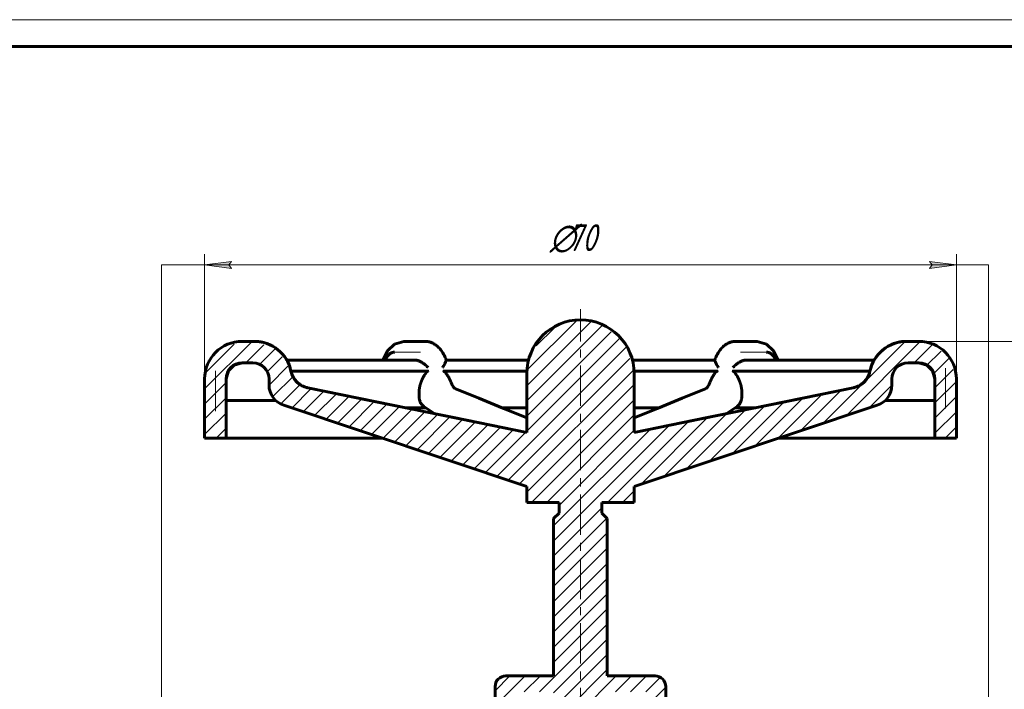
# Model space of a CAD drawing. Header units: millimetres. Extents: x 0 to 594, y 0 to 420.
# Tile 4 of 5: x 297 to 480, y 295 to 420. Entities that reach past the tile are written whole.
import ezdxf

# ---------------------------------------------------------------- set-up
doc = ezdxf.new("R2010")
doc.units = ezdxf.units.MM
for name, pattern in [('K5LT_AXLED', [12, 7.5, -1.5, 1.5, -1.5]), ('K5LT_BASIC', [0]), ('K5LT_THIN', [0]), ('K5LT_THIN_INCLUDED_TO_HATCHING', [0])]:
    doc.linetypes.add(name, pattern=pattern)
doc.layers.add('Системный слой', color=7, linetype='Continuous')
doc.layers.add('Системный слой (1)', color=7, linetype='Continuous', true_color=0x6c6c6c)
doc.styles.add('KDIMTEXTSTYLE', font='GOST_AU.SHX', dxfattribs={"width": 0.96, "oblique": 15, "height": 5})
doc.styles.add('KTEXTSTYLE', font='GOST_AU.SHX', dxfattribs={"width": 0.96, "height": 5})
doc.dimstyles.new('KDIMSTYLE (2.00)', dxfattribs={"dimtxt": 5, "dimasz": 1, "dimexe": 2, "dimexo": 0, "dimgap": 1, "dimtad": 1, "dimlfac": 0.5, "dimtxsty": 'KDIMTEXTSTYLE', "dimsah": 1, "dimcen": 0, "dimdle": 1, "dimadec": 0, "dimazin": 0, "dimtfac": 0.667, "dimtmove": 0, "dimatfit": 3, "dimfxl": 1, "dimtvp": 1, "dimtolj": 1, "dimtzin": 0, "dimarcsym": 0})

# ---------------------------------------------------------------- blocks, each defined once
blk = doc.blocks.new('U22')
at = {"layer": 'Системный слой (1)', "color": 150, "linetype": 'K5LT_BASIC', "lineweight": 60, "true_color": 0x0080ff}
for p, q in [((338.46, 356.09), (338.44, 356.09)), ((340.44, 356.09), (338.46, 356.09))]:
    blk.add_line(p, q, dxfattribs=at)
blk = doc.blocks.new('U23')
at = {"layer": 'Системный слой (1)', "color": 150, "linetype": 'K5LT_BASIC', "lineweight": 60, "true_color": 0x0080ff}
for p, q in [((464.42, 356.09), (462.44, 356.09)), ((464.44, 356.09), (464.42, 356.09))]:
    blk.add_line(p, q, dxfattribs=at)
blk = doc.blocks.new('U24')
at = {"layer": 'Системный слой (1)', "color": 150, "linetype": 'K5LT_BASIC', "lineweight": 60, "true_color": 0x0080ff}
for p, q in [((376.41, 356.61), (391.76, 356.61)), ((411.11, 356.61), (426.46, 356.61))]:
    blk.add_line(p, q, dxfattribs=at)
blk = doc.blocks.new('U26')
at = {"layer": 'Системный слой (1)', "color": 150, "linetype": 'K5LT_BASIC', "lineweight": 60, "true_color": 0x0080ff}
for p, q in [((436.07, 358.09), (436.48, 358.03)), ((436.48, 358.03), (436.48, 358.02)), ((436.48, 358.02), (436.5, 358.02)), ((436.5, 358.02), (436.53, 358.01)), ((436.53, 358.01), (436.59, 357.98)), ((436.59, 357.98), (436.71, 357.93)), ((436.71, 357.93), (436.82, 357.86)), ((436.82, 357.86), (436.83, 357.86)), ((436.83, 357.86), (436.84, 357.85)), ((436.84, 357.85), (436.87, 357.83)), ((436.87, 357.83), (436.92, 357.8)), ((436.92, 357.8), (437.02, 357.71)), ((437.02, 357.71), (437.11, 357.64)), ((437.11, 357.64), (437.12, 357.63)), ((437.12, 357.63), (437.13, 357.62)), ((437.13, 357.62), (437.16, 357.59)), ((437.16, 357.59), (437.2, 357.55)), ((437.2, 357.55), (437.3, 357.44)), ((437.3, 357.44), (437.4, 357.33)), ((437.4, 357.33), (437.41, 357.32)), ((437.41, 357.32), (437.42, 357.3)), ((437.42, 357.3), (437.44, 357.27)), ((437.44, 357.27), (437.49, 357.21)), ((437.49, 357.21), (437.58, 357.08)), ((437.58, 357.08), (437.67, 356.93)), ((437.67, 356.93), (437.67, 356.93)), ((437.67, 356.93), (437.68, 356.91)), ((437.68, 356.91), (437.7, 356.88)), ((437.7, 356.88), (437.74, 356.81)), ((437.74, 356.81), (437.81, 356.68)), ((437.81, 356.68), (437.84, 356.61))]:
    blk.add_line(p, q, dxfattribs=at)
blk = doc.blocks.new('U28')
at = {"layer": 'Системный слой (1)', "color": 150, "linetype": 'K5LT_BASIC', "lineweight": 60, "true_color": 0x0080ff}
for p, q in [((338.46, 356.09), (336.96, 355.69)), ((335.86, 354.59), (335.46, 353.09)), ((336.96, 355.69), (335.86, 354.59))]:
    blk.add_line(p, q, dxfattribs=at)
blk = doc.blocks.new('U29')
at = {"layer": 'Системный слой (1)', "color": 150, "linetype": 'K5LT_BASIC', "lineweight": 60, "true_color": 0x0080ff}
for p, q in [((438.62, 348.66), (452.21, 351.44)), ((425.04, 345.89), (438.62, 348.66)), ((411.44, 343.12), (425.04, 345.89))]:
    blk.add_line(p, q, dxfattribs=at)
blk = doc.blocks.new('U30')
at = {"layer": 'Системный слой (1)', "color": 150, "linetype": 'K5LT_BASIC', "lineweight": 60, "true_color": 0x0080ff}
for p, q in [((420.38, 349.5), (424.85, 351.33)), ((424.85, 351.33), (424.85, 351.33)), ((424.85, 351.33), (424.85, 351.33)), ((424.85, 351.33), (424.86, 351.33)), ((424.86, 351.33), (424.86, 351.33)), ((424.86, 351.33), (424.86, 351.33)), ((415.91, 347.67), (420.38, 349.5)), ((411.44, 345.85), (415.91, 347.67))]:
    blk.add_line(p, q, dxfattribs=at)
blk = doc.blocks.new('U33')
at = {"layer": 'Системный слой (1)', "color": 150, "linetype": 'K5LT_BASIC', "lineweight": 60, "true_color": 0x0080ff}
for p, q in [((364.25, 348.66), (350.66, 351.44)), ((377.84, 345.89), (364.25, 348.66)), ((391.44, 343.12), (377.84, 345.89))]:
    blk.add_line(p, q, dxfattribs=at)
blk = doc.blocks.new('U34')
at = {"layer": 'Системный слой (1)', "color": 150, "linetype": 'K5LT_BASIC', "lineweight": 60, "true_color": 0x0080ff}
for p, q in [((391.45, 354.54), (375.85, 354.54)), ((427.02, 354.54), (411.43, 354.54))]:
    blk.add_line(p, q, dxfattribs=at)
blk = doc.blocks.new('U36')
at = {"layer": 'Системный слой (1)', "color": 150, "linetype": 'K5LT_BASIC', "lineweight": 60, "true_color": 0x0080ff}
for p, q in [((436.08, 359.6), (434.33, 360.09)), ((437.4, 358.34), (436.08, 359.6)), ((438.28, 356.61), (437.4, 358.34))]:
    blk.add_line(p, q, dxfattribs=at)
blk = doc.blocks.new('U38')
at = {"layer": 'Системный слой (1)', "color": 150, "linetype": 'K5LT_BASIC', "lineweight": 60, "true_color": 0x0080ff}
for p, q in [((425.53, 352.44), (425.25, 351.83)), ((424.99, 351.45), (424.85, 351.33)), ((425.25, 351.83), (424.99, 351.45))]:
    blk.add_line(p, q, dxfattribs=at)
blk = doc.blocks.new('U39')
at = {"layer": 'Системный слой (1)', "color": 150, "linetype": 'K5LT_BASIC', "lineweight": 60, "true_color": 0x0080ff}
for p, q in [((464.42, 356.09), (465.92, 355.69)), ((465.92, 355.69), (467.01, 354.59)), ((467.01, 354.59), (467.42, 353.09))]:
    blk.add_line(p, q, dxfattribs=at)
blk = doc.blocks.new('U40')
at = {"layer": 'Системный слой (1)', "color": 150, "linetype": 'K5LT_BASIC', "lineweight": 60, "true_color": 0x0080ff}
for p, q in [((436.14, 358.09), (436.07, 358.09)), ((436.23, 358.08), (436.14, 358.09)), ((436.28, 358.08), (436.23, 358.08)), ((436.3, 358.07), (436.28, 358.08)), ((436.31, 358.07), (436.3, 358.07)), ((436.32, 358.07), (436.31, 358.07)), ((436.4, 358.05), (436.32, 358.07)), ((436.51, 358.01), (436.4, 358.05)), ((436.57, 357.99), (436.51, 358.01)), ((436.59, 357.98), (436.57, 357.99)), ((436.61, 357.98), (436.59, 357.98)), ((436.61, 357.97), (436.61, 357.98)), ((436.74, 357.91), (436.61, 357.97)), ((436.85, 357.84), (436.74, 357.91)), ((436.9, 357.81), (436.85, 357.84)), ((436.93, 357.79), (436.9, 357.81)), ((436.94, 357.78), (436.93, 357.79)), ((436.95, 357.77), (436.94, 357.78)), ((437.05, 357.69), (436.95, 357.77)), ((437.14, 357.61), (437.05, 357.69)), ((437.19, 357.56), (437.14, 357.61)), ((437.22, 357.54), (437.19, 357.56)), ((437.23, 357.52), (437.22, 357.54)), ((437.33, 357.41), (437.23, 357.52)), ((437.23, 357.52), (437.23, 357.52)), ((437.42, 357.3), (437.33, 357.41)), ((437.47, 357.24), (437.42, 357.3)), ((437.49, 357.2), (437.47, 357.24)), ((437.5, 357.19), (437.49, 357.2)), ((437.51, 357.18), (437.5, 357.19)), ((437.53, 357.15), (437.51, 357.18)), ((437.65, 356.96), (437.53, 357.15)), ((437.71, 356.87), (437.65, 356.96)), ((437.74, 356.82), (437.71, 356.87)), ((437.75, 356.79), (437.74, 356.82)), ((437.76, 356.78), (437.75, 356.79)), ((437.76, 356.77), (437.76, 356.78)), ((437.84, 356.61), (437.76, 356.77))]:
    blk.add_line(p, q, dxfattribs=at)
blk = doc.blocks.new('U41')
at = {"layer": 'Системный слой (1)', "color": 150, "linetype": 'K5LT_BASIC', "lineweight": 60, "true_color": 0x0080ff}
for p, q in [((365.47, 358.34), (366.79, 359.6)), ((366.79, 359.6), (368.54, 360.09)), ((364.6, 356.61), (365.47, 358.34))]:
    blk.add_line(p, q, dxfattribs=at)
blk = doc.blocks.new('U42')
at = {"layer": 'Системный слой (1)', "color": 150, "linetype": 'K5LT_BASIC', "lineweight": 60, "true_color": 0x0080ff}
for p, q in [((377.34, 352.44), (377.62, 351.83)), ((377.62, 351.83), (377.89, 351.45)), ((377.89, 351.45), (378.02, 351.33))]:
    blk.add_line(p, q, dxfattribs=at)
blk = doc.blocks.new('U43')
at = {"layer": 'Системный слой (1)', "color": 150, "linetype": 'K5LT_BASIC', "lineweight": 60, "true_color": 0x0080ff}
for p, q in [((386.82, 347.73), (391.44, 347.73)), ((411.44, 347.73), (416.05, 347.73))]:
    blk.add_line(p, q, dxfattribs=at)
blk = doc.blocks.new('U44')
at = {"layer": 'Системный слой (1)', "color": 150, "linetype": 'K5LT_BASIC', "lineweight": 60, "true_color": 0x0080ff}
for p, q in [((365.68, 357.56), (365.73, 357.61)), ((365.73, 357.61), (365.83, 357.69)), ((365.83, 357.69), (365.92, 357.77)), ((365.92, 357.77), (365.93, 357.78)), ((365.93, 357.78), (365.94, 357.79)), ((365.94, 357.79), (365.97, 357.81)), ((365.97, 357.81), (366.02, 357.84)), ((366.02, 357.84), (366.13, 357.91)), ((366.13, 357.91), (366.26, 357.97)), ((366.26, 357.97), (366.27, 357.98)), ((366.27, 357.98), (366.28, 357.98)), ((366.28, 357.98), (366.31, 357.99)), ((366.31, 357.99), (366.36, 358.01)), ((366.36, 358.01), (366.47, 358.05)), ((366.47, 358.05), (366.55, 358.07)), ((366.55, 358.07), (366.56, 358.07)), ((366.56, 358.07), (366.57, 358.07)), ((366.57, 358.07), (366.6, 358.08)), ((366.6, 358.08), (366.64, 358.08)), ((366.64, 358.08), (366.74, 358.09)), ((366.74, 358.09), (366.81, 358.09)), ((365.03, 356.61), (365.11, 356.77)), ((365.11, 356.78), (365.12, 356.79)), ((365.11, 356.77), (365.11, 356.78)), ((365.12, 356.79), (365.14, 356.82)), ((365.14, 356.82), (365.16, 356.87)), ((365.16, 356.87), (365.22, 356.96)), ((365.22, 356.96), (365.34, 357.15)), ((365.34, 357.15), (365.37, 357.18)), ((365.37, 357.19), (365.38, 357.2)), ((365.37, 357.18), (365.37, 357.19)), ((365.38, 357.2), (365.4, 357.24)), ((365.4, 357.24), (365.45, 357.3)), ((365.45, 357.3), (365.54, 357.41)), ((365.54, 357.41), (365.64, 357.52)), ((365.64, 357.52), (365.65, 357.52)), ((365.65, 357.52), (365.66, 357.54)), ((365.66, 357.54), (365.68, 357.56))]:
    blk.add_line(p, q, dxfattribs=at)
blk = doc.blocks.new('U46')
at = {"layer": 'Системный слой (1)', "color": 150, "linetype": 'K5LT_BASIC', "lineweight": 60, "true_color": 0x0080ff}
for p, q in [((365.72, 357.59), (365.67, 357.55)), ((365.74, 357.62), (365.72, 357.59)), ((365.75, 357.63), (365.74, 357.62)), ((365.76, 357.64), (365.75, 357.63)), ((365.85, 357.71), (365.76, 357.64)), ((365.95, 357.8), (365.85, 357.71)), ((366.01, 357.83), (365.95, 357.8)), ((366.03, 357.85), (366.01, 357.83)), ((366.05, 357.86), (366.03, 357.85)), ((366.16, 357.93), (366.05, 357.86)), ((366.05, 357.86), (366.05, 357.86)), ((366.28, 357.98), (366.16, 357.93)), ((366.34, 358.01), (366.28, 357.98)), ((366.37, 358.02), (366.34, 358.01)), ((366.39, 358.02), (366.37, 358.02)), ((366.4, 358.03), (366.39, 358.02)), ((366.81, 358.09), (366.4, 358.03)), ((365.06, 356.68), (365.03, 356.61)), ((365.13, 356.81), (365.06, 356.68)), ((365.17, 356.88), (365.13, 356.81)), ((365.19, 356.91), (365.17, 356.88)), ((365.2, 356.93), (365.19, 356.91)), ((365.3, 357.08), (365.2, 356.93)), ((365.2, 356.93), (365.2, 356.93)), ((365.39, 357.21), (365.3, 357.08)), ((365.43, 357.27), (365.39, 357.21)), ((365.46, 357.3), (365.43, 357.27)), ((365.47, 357.32), (365.46, 357.3)), ((365.57, 357.44), (365.47, 357.33)), ((365.47, 357.33), (365.47, 357.32)), ((365.67, 357.55), (365.57, 357.44))]:
    blk.add_line(p, q, dxfattribs=at)
blk = doc.blocks.new('U47')
at = {"layer": 'Системный слой (1)', "color": 150, "linetype": 'K5LT_BASIC', "lineweight": 60, "true_color": 0x0080ff}
for p, q in [((378.02, 351.33), (378.01, 351.33)), ((378.01, 351.33), (378.01, 351.33)), ((382.49, 349.5), (378.02, 351.33)), ((378.02, 351.33), (378.02, 351.33)), ((378.02, 351.33), (378.02, 351.33)), ((378.02, 351.33), (378.02, 351.33)), ((386.96, 347.67), (382.49, 349.5)), ((391.44, 345.85), (386.96, 347.67))]:
    blk.add_line(p, q, dxfattribs=at)
blk = doc.blocks.new('U48')
at = {"layer": 'Системный слой (1)', "color": 7, "linetype": 'K5LT_THIN_INCLUDED_TO_HATCHING', "lineweight": 18}
for p, q in [((323.4, 374.32), (477.4, 374.32)), ((323.4, 134.32), (323.4, 374.32)), ((477.4, 374.32), (477.4, 134.32)), ((477.4, 134.32), (323.4, 134.32))]:
    blk.add_line(p, q, dxfattribs=at)
blk = doc.blocks.new('D3')
at = {"layer": 'Системный слой (1)'}
for points in [[(331.44, 374.32), (336.44, 374.98), (335.94, 374.32), (336.44, 373.66)], [(471.44, 374.32), (466.44, 374.98), (466.94, 374.32), (466.44, 373.66)]]:
    blk.add_hatch(color=7, dxfattribs=at).paths.add_polyline_path(points)
at = {"layer": 'Системный слой (1)', "color": 7, "linetype": 'K5LT_THIN', "lineweight": 18}
for p, q in [((331.44, 342.09), (331.44, 376.32)), ((471.44, 342.09), (471.44, 376.32)), ((331.44, 374.32), (336.44, 374.98)), ((336.44, 373.66), (331.44, 374.32)), ((331.44, 374.32), (471.44, 374.32)), ((336.44, 374.98), (335.94, 374.32)), ((335.94, 374.32), (336.44, 373.66)), ((466.94, 374.32), (466.44, 374.98)), ((466.44, 374.98), (471.44, 374.32)), ((471.44, 374.32), (466.44, 373.66)), ((466.44, 373.66), (466.94, 374.32))]:
    blk.add_line(p, q, dxfattribs=at)
blk.add_wipeout([(395.7, 375.32), (395.7, 382.7), (406.72, 382.7), (406.72, 375.32)]).dxf.layer = 'Системный слой (1)'
at = {"layer": 'Системный слой (1)', "color": 7, "char_height": 5, "attachment_point": 1, "style": 'KTEXTSTYLE'}
for s, insert in [('\\H5.0;\\W1.000;\\Q15;\\Q15;\\W0.965;∅', (395.7, 381.91)), ('\\H5.0;\\W1.000;\\Q15;\\Q15;\\W0.965;70', (399, 381.91))]:
    blk.add_mtext(s, dxfattribs=dict(at, insert=insert))
blk = doc.blocks.new('KDIMARROW_01')
at = {"layer": 'Системный слой'}
blk.add_hatch(color=0, dxfattribs=at).paths.add_polyline_path([(0, 0), (-5, 0.66), (-4.5, 0), (-5, -0.66)])
at = {"layer": 'Системный слой', "color": 0, "linetype": 'K5LT_THIN', "lineweight": 18}
for p, q in [((-4.5, 0), (-5, 0.66)), ((-5, 0.66), (0, 0)), ((0, 0), (-5, -0.66)), ((-5, -0.66), (-4.5, 0))]:
    blk.add_line(p, q, dxfattribs=at)
at = {"layer": 'Системный слой (1)', "color": 0, "linetype": 'K5LT_THIN', "lineweight": 18}
blk.add_line((471.44, 143.59), (469.44, 143.59), dxfattribs=at)
blk = doc.blocks.new('D4')
at = {"layer": 'Системный слой (1)'}
for points in [[(496.62, 355.09), (495.96, 360.09), (495.3, 355.09), (495.96, 355.59)], [(495.96, 174.09), (496.62, 179.09), (495.96, 178.59), (495.3, 179.09)]]:
    blk.add_hatch(color=7, dxfattribs=at).paths.add_polyline_path(points)
at = {"layer": 'Системный слой (1)', "color": 7, "linetype": 'K5LT_THIN', "lineweight": 18}
for p, q in [((464.44, 360.09), (497.96, 360.09)), ((495.3, 355.09), (495.96, 360.09)), ((495.96, 360.09), (496.62, 355.09)), ((495.96, 360.09), (495.96, 174.09)), ((495.96, 355.59), (495.3, 355.09)), ((496.62, 355.09), (495.96, 355.59)), ((495.96, 174.09), (495.3, 179.09)), ((495.3, 179.09), (495.96, 178.59)), ((495.96, 178.59), (496.62, 179.09)), ((496.62, 179.09), (495.96, 174.09)), ((471.44, 174.09), (497.96, 174.09))]:
    blk.add_line(p, q, dxfattribs=at)
blk.add_wipeout([(494.96, 263.14), (487.58, 263.14), (487.58, 270.73), (494.96, 270.73)]).dxf.layer = 'Системный слой (1)'
at = {"layer": 'Системный слой (1)', "color": 7, "insert": (488.37, 263.14), "char_height": 5, "attachment_point": 1, "rotation": 90, "style": 'KTEXTSTYLE'}
blk.add_mtext('\\H5.0;\\W1.000;\\Q15;\\Q15;\\W0.965;93', dxfattribs=at)
blk = doc.blocks.new('U49')
at = {"color": 7, "linetype": 'K5LT_THIN', "lineweight": 18}
blk.add_line((0, 420), (594, 420), dxfattribs=at)
at = {"color": 150, "linetype": 'K5LT_BASIC', "lineweight": 60, "true_color": 0x0080ff}
blk.add_line((20, 415), (589, 415), dxfattribs=at)

msp = doc.modelspace()

# ---------------------------------------------------------------- hatches: boundary and pattern name
at = {"layer": 'Системный слой (1)'}
h = msp.add_hatch(dxfattribs=at)
h.set_pattern_fill('', angle=45, style=0, pattern_type=0)
h.set_pattern_definition([(45, (0, 0), (-1.4142136, 1.4142136), [])])
h.paths.add_polyline_path([(385.645, 143.594), (399.877, 142.802), (410.993, 143.084), (417.228, 143.594), (469.392, 143.594), (471.436, 146.306), (471.436, 152.976), (446.436, 153.412), (437.908, 149.719), (435.178, 149.206), (409.336, 147.318), (401.436, 147.377), (379.436, 147.95), (379.436, 166.094), (380.608, 168.922), (382.436, 169.967), (382.436, 175.094), (379.436, 175.094), (376.608, 173.922), (375.436, 171.094), (375.436, 148.303), (367.694, 149.206), (358.834, 152.01), (356.436, 153.412), (331.436, 152.976), (331.436, 146.306), (333.48, 143.594)])
h.paths.add_polyline_path([(331.436, 201.882), (331.436, 195.212), (356.436, 194.776), (364.965, 198.468), (367.694, 198.981), (379.436, 200.238), (379.436, 228.268), (378.096, 231.014), (382.096, 231.014), (382.766, 243.014), (389.704, 243.014), (390.562, 231.014), (392.173, 231.014), (392.173, 197.094), (398.436, 197.094), (398.436, 188.403), (394.436, 186.094), (394.436, 182.094), (381.436, 182.094), (381.436, 176.094), (387.436, 170.094), (415.436, 170.094), (421.436, 176.094), (421.436, 182.094), (408.436, 182.094), (408.436, 186.094), (404.436, 188.403), (404.436, 197.094), (410.699, 197.094), (410.699, 231.014), (412.31, 231.014), (413.169, 243.014), (420.107, 243.014), (420.776, 231.014), (424.776, 231.014), (423.436, 228.268), (423.436, 200.238), (423.436, 177.93), (422.605, 175.925), (420.6, 175.094), (420.436, 175.094), (420.436, 170.094), (423.436, 170.094), (426.265, 171.265), (427.436, 174.094), (427.436, 199.885), (435.178, 198.981), (444.039, 196.178), (446.436, 194.776), (471.436, 195.212), (471.436, 201.882), (469.392, 204.594), (431.436, 204.594), (428.608, 205.765), (427.436, 208.594), (427.436, 235.091), (427.977, 236.396), (428.436, 236.732), (428.436, 248.732), (416.386, 249.786), (416.386, 273.594), (413.331, 274.969), (413.331, 280.752), (417.331, 280.752), (417.331, 295.795), (416.745, 297.209), (415.331, 297.795), (406.436, 297.795), (406.436, 327.094), (405.436, 328.094), (405.436, 330.094), (411.436, 330.094), (411.436, 333.094), (456.701, 348.182), (459.014, 350.188), (459.436, 351.977), (459.436, 353.094), (460.315, 355.215), (462.436, 356.094), (464.436, 356.094), (466.558, 355.215), (467.436, 353.094), (467.436, 349.094), (467.436, 342.094), (471.436, 342.094), (471.436, 353.094), (469.882, 357.492), (465.909, 359.937), (464.436, 360.094), (462.201, 360.094), (457.802, 358.54), (455.357, 354.567), (455.351, 354.535), (453.622, 352.008), (452.238, 351.44), (411.436, 343.094), (411.436, 346.094), (411.436, 354.094), (409.868, 359.47), (405.656, 363.16), (401.436, 364.094), (396.06, 362.526), (392.37, 358.314), (391.436, 354.094), (391.436, 346.094), (391.436, 343.094), (350.635, 351.44), (348.098, 353.154), (347.522, 354.535), (345.096, 358.519), (340.705, 360.094), (340.672, 360.094), (338.436, 360.094), (334.038, 358.54), (331.593, 354.567), (331.436, 353.094), (331.436, 342.094), (335.436, 342.094), (335.436, 349.094), (335.436, 353.094), (336.315, 355.215), (338.436, 356.094), (340.436, 356.094), (342.558, 355.215), (343.436, 353.094), (343.436, 351.977), (344.608, 349.149), (346.171, 348.182), (391.436, 333.094), (391.436, 330.094), (397.436, 330.094), (397.436, 328.094), (396.436, 327.094), (396.436, 297.795), (387.542, 297.795), (386.128, 297.209), (385.542, 295.795), (385.542, 280.752), (389.542, 280.752), (389.542, 274.969), (386.487, 273.594), (386.487, 249.786), (374.436, 248.732), (374.436, 236.732), (375.349, 235.653), (375.436, 235.091), (375.436, 208.594), (374.265, 205.765), (371.436, 204.594), (333.48, 204.594)])
h.paths.add_polyline_path([(414.964, 293.795), (414.964, 290.795), (411.555, 290.795), (411.555, 277.037), (410.699, 275.014), (410.699, 247.094), (406.436, 247.094), (406.436, 294.795), (413.964, 294.795), (414.671, 294.502)])
h.paths.add_polyline_path([(387.908, 290.795), (387.908, 293.795), (388.201, 294.502), (388.908, 294.795), (396.436, 294.795), (396.436, 247.094), (392.173, 247.094), (392.173, 275.014), (391.317, 277.037), (391.317, 290.795)])

# ---------------------------------------------------------------- linework, layer by layer
at = {"layer": 'Системный слой (1)', "color": 30, "linetype": 'K5LT_AXLED', "lineweight": 18, "true_color": 0xff8000}
for p, q in [((401.436, 168.094), (401.436, 366.094)), ((366.538, 358.094), (371.656, 358.094)), ((431.217, 358.094), (436.335, 358.094)), ((333.456, 347.094), (333.456, 355.094)), ((469.417, 355.094), (469.417, 347.094))]:
    msp.add_line(p, q, dxfattribs=at)
at = {"layer": 'Системный слой (1)', "color": 150, "linetype": 'K5LT_BASIC', "lineweight": 60, "true_color": 0x0080ff}
for p, q in [((338.436, 360.094), (340.672, 360.094)), ((340.672, 360.094), (340.694, 360.094)), ((340.694, 360.094), (340.727, 360.094)), ((369.656, 360.094), (368.538, 360.094)), ((369.656, 360.094), (372.474, 360.094)), ((372.474, 360.094), (372.474, 360.094)), ((430.399, 360.094), (430.398, 360.094)), ((430.399, 360.094), (433.217, 360.094)), ((434.335, 360.094), (433.217, 360.094)), ((462.179, 360.094), (462.201, 360.094)), ((462.179, 360.094), (462.179, 360.094)), ((462.201, 360.094), (464.436, 360.094)), ((346.748, 356.611), (370.57, 356.611)), ((432.302, 356.611), (456.125, 356.611)), ((373.131, 354.535), (347.545, 354.535)), ((391.436, 346.094), (391.436, 354.094)), ((411.436, 354.094), (411.436, 346.094)), ((455.328, 354.535), (429.742, 354.535)), ((331.436, 353.094), (331.436, 342.094)), ((335.436, 353.094), (335.436, 349.094)), ((335.456, 349.094), (335.455, 353.094)), ((343.436, 353.094), (343.436, 351.977)), ((459.436, 353.094), (459.436, 351.977)), ((467.417, 353.094), (467.417, 349.094)), ((467.436, 353.094), (467.436, 349.094)), ((471.436, 353.094), (471.436, 342.094)), ((391.436, 343.094), (350.635, 351.44)), ((350.66, 351.44), (350.66, 351.44)), ((371.399, 349.808), (371.399, 350.729)), ((378.014, 351.331), (378.013, 351.332)), ((411.436, 343.094), (452.238, 351.44)), ((424.859, 351.331), (424.859, 351.332)), ((431.473, 349.808), (431.473, 350.729)), ((452.212, 351.44), (452.212, 351.44)), ((335.436, 342.094), (335.436, 349.094)), ((344.664, 349.094), (335.436, 349.094)), ((467.436, 349.094), (458.209, 349.094)), ((467.436, 349.094), (467.436, 342.094)), ((391.436, 333.094), (346.171, 348.182)), ((368.801, 347.732), (372.646, 347.732)), ((374.336, 346.602), (372.269, 347.979)), ((411.436, 333.094), (456.701, 348.182)), ((428.536, 346.602), (430.603, 347.979)), ((430.233, 347.732), (434.071, 347.732)), ((391.436, 346.094), (391.436, 343.094)), ((411.436, 346.094), (411.436, 343.094)), ((335.436, 342.094), (331.436, 342.094)), ((335.436, 342.094), (364.436, 342.094)), ((438.436, 342.094), (467.436, 342.094)), ((471.436, 342.094), (467.436, 342.094)), ((391.436, 333.094), (391.436, 330.094)), ((411.436, 333.094), (411.436, 330.094)), ((397.436, 330.094), (391.436, 330.094)), ((397.436, 328.094), (397.436, 330.094)), ((411.436, 330.094), (405.436, 330.094)), ((405.436, 328.094), (405.436, 330.094)), ((397.436, 328.094), (396.436, 327.094)), ((396.436, 297.795), (396.436, 327.094)), ((405.436, 328.094), (406.436, 327.094)), ((406.436, 297.795), (406.436, 327.094)), ((387.542, 297.795), (396.436, 297.795)), ((406.436, 297.795), (415.331, 297.795)), ((385.542, 280.752), (385.542, 295.795)), ((417.331, 280.752), (417.331, 295.795))]:
    msp.add_line(p, q, dxfattribs=at)
for centre, radius, start, end in [((401.436, 354.094), 10, 90, 180), ((401.436, 354.094), 10, 0, 90), ((338.436, 353.094), 7, 90, 180), ((340.672, 353.094), 7, 11.8808, 90), ((462.201, 353.094), 7, 90, 168.1192), ((464.436, 353.094), 7, 0, 90), ((338.436, 353.094), 3, 90, 180), ((340.436, 353.094), 3, 0, 90), ((462.436, 353.094), 3, 90, 180), ((464.436, 353.094), 3, 0, 90), ((351.436, 355.359), 4, 191.8808, 258.43987), ((451.436, 355.359), 4, 281.56013, 348.1192), ((347.436, 351.977), 4, 180, 251.56505), ((455.436, 351.977), 4, 288.43495, 0), ((387.542, 295.795), 2, 90, 180), ((415.331, 295.795), 2, 0, 90)]:
    msp.add_arc(centre, radius, start, end, dxfattribs=at)
for centre, major_axis, start_param, end_param in [((377.257, 349.48), (0.757, 1.851), 6.2831784, 6.2835584), ((425.616, 349.48), (-0.757, 1.851), 6.2828122, 6.2831922)]:
    msp.add_ellipse(centre, major_axis=major_axis, ratio=0.8484752, start_param=start_param, end_param=end_param, dxfattribs=at)
for points, knots in [([(347.345, 355.28), (347.332, 355.322), (347.318, 355.363), (347.268, 355.507), (347.229, 355.609), (347.115, 355.891), (347.034, 356.07), (346.884, 356.369), (346.818, 356.491), (346.669, 356.745), (346.587, 356.877), (346.337, 357.248), (346.158, 357.48), (345.776, 357.918), (345.572, 358.123), (345.141, 358.509), (344.913, 358.688), (344.443, 359.012), (344.202, 359.159), (343.731, 359.407), (343.502, 359.511), (342.996, 359.711), (342.722, 359.8), (342.184, 359.939), (341.92, 359.991), (341.384, 360.065), (341.109, 360.087), (340.798, 360.093), (340.762, 360.094), (340.726, 360.094)], [0.1257284, 0.1257284, 0.1257284, 0.1257284, 0.3771851, 0.3771851, 1.005827, 1.005827, 2.1373823, 2.1373823, 2.9368238, 2.9368238, 3.8320309, 3.8320309, 5.5207698, 5.5207698, 7.1848929, 7.1848929, 8.8587758, 8.8587758, 10.475248, 10.475248, 11.9332656, 11.9332656, 13.6025457, 13.6025457, 15.1420622, 15.1420622, 16.7309002, 16.7309002, 16.9386487, 16.9386487, 16.9386487, 16.9386487]), ([(376.419, 356.599), (376.417, 356.603), (376.416, 356.607), (376.363, 356.75), (376.312, 356.891), (376.19, 357.19), (376.118, 357.349), (375.968, 357.652), (375.89, 357.796), (375.729, 358.068), (375.645, 358.197), (375.474, 358.441), (375.386, 358.556), (375.205, 358.772), (375.113, 358.874), (374.925, 359.063), (374.829, 359.151), (374.634, 359.315), (374.535, 359.391), (374.332, 359.531), (374.228, 359.596), (374.02, 359.712), (373.916, 359.764), (373.705, 359.857), (373.599, 359.897), (373.39, 359.965), (373.287, 359.993), (373.076, 360.04), (372.968, 360.058), (372.751, 360.084), (372.642, 360.091), (372.513, 360.094), (372.493, 360.094), (372.474, 360.094)], [3.8585278, 3.8585278, 3.8585278, 3.8585278, 3.8873992, 3.8873992, 4.9278578, 4.9278578, 6.1784104, 6.1784104, 7.3764789, 7.3764789, 8.5262029, 8.5262029, 9.6246835, 9.6246835, 10.6778391, 10.6778391, 11.6779199, 11.6779199, 12.6479495, 12.6479495, 13.5914089, 13.5914089, 14.4938809, 14.4938809, 15.3577262, 15.3577262, 16.1755015, 16.1755015, 17.0179531, 17.0179531, 17.8541811, 17.8541811, 18, 18, 18, 18]), ([(426.454, 356.599), (426.455, 356.603), (426.457, 356.607), (426.511, 356.752), (426.561, 356.895), (426.685, 357.196), (426.757, 357.354), (426.907, 357.657), (426.985, 357.8), (427.147, 358.072), (427.23, 358.201), (427.402, 358.445), (427.49, 358.559), (427.67, 358.775), (427.763, 358.877), (427.951, 359.066), (428.047, 359.154), (428.243, 359.318), (428.342, 359.394), (428.545, 359.534), (428.648, 359.598), (428.856, 359.714), (428.96, 359.766), (429.171, 359.858), (429.277, 359.899), (429.487, 359.966), (429.59, 359.994), (429.801, 360.04), (429.91, 360.059), (430.126, 360.084), (430.235, 360.092), (430.363, 360.094), (430.381, 360.094), (430.399, 360.094)], [3.8585241, 3.8585241, 3.8585241, 3.8585241, 3.8874084, 3.8874084, 4.9411989, 4.9411989, 6.1916944, 6.1916944, 7.3894677, 7.3894677, 8.5387628, 8.5387628, 9.6365052, 9.6365052, 10.6895316, 10.6895316, 11.6902405, 11.6902405, 12.6603449, 12.6603449, 13.6024665, 13.6024665, 14.5041692, 14.5041692, 15.369536, 15.369536, 16.1871486, 16.1871486, 17.030442, 17.030442, 17.8662749, 17.8662749, 18, 18, 18, 18]), ([(462.179, 360.094), (461.961, 360.094), (461.739, 360.083), (461.379, 360.049), (461.237, 360.032), (461.003, 359.995), (460.909, 359.979), (460.772, 359.952), (460.727, 359.942), (460.639, 359.923), (460.594, 359.913), (460.515, 359.894), (460.48, 359.885), (460.389, 359.862), (460.333, 359.846), (460.172, 359.801), (460.067, 359.769), (459.76, 359.666), (459.557, 359.588), (459.102, 359.388), (458.85, 359.259), (458.36, 358.968), (458.125, 358.809), (457.672, 358.459), (457.454, 358.268), (457.042, 357.86), (456.849, 357.643), (456.492, 357.187), (456.327, 356.948), (456.16, 356.67), (456.141, 356.641), (456.006, 356.381), (455.877, 356.156), (455.68, 355.711), (455.599, 355.498), (455.527, 355.28)], [0, 0, 0, 0, 1.7172712, 1.7172712, 2.8287637, 2.8287637, 3.5687376, 3.5687376, 3.9236671, 3.9236671, 4.2785965, 4.2785965, 4.5589582, 4.5589582, 5.0128125, 5.0128125, 5.8671132, 5.8671132, 7.5490169, 7.5490169, 9.7617995, 9.7617995, 11.9762858, 11.9762858, 14.2355337, 14.2355337, 16.4962688, 16.4962688, 18.7584119, 18.7584119, 19.0270113, 19.0270113, 21.0449943, 21.0449943, 22.8300484, 22.8300484, 22.8300484, 22.8300484]), ([(370.57, 356.611), (370.609, 356.611), (370.678, 356.608), (370.774, 356.599), (370.869, 356.585), (370.99, 356.561), (371.152, 356.519), (371.355, 356.449), (371.592, 356.346), (371.85, 356.209), (372.094, 356.054), (372.29, 355.911), (372.43, 355.8), (372.531, 355.715), (372.612, 355.644), (372.68, 355.582), (372.738, 355.527), (372.79, 355.477), (372.858, 355.41), (372.942, 355.323), (373.007, 355.253), (373.04, 355.218)], [0.2671781, 0.2671781, 0.2671781, 0.2671781, 0.30150133, 0.32645208, 0.34945897, 0.38200762, 0.42777955, 0.48384655, 0.54984954, 0.62518168, 0.70134523, 0.76105422, 0.80121192, 0.82995849, 0.85580056, 0.87873865, 0.89597957, 0.91324436, 0.93054804, 0.96522421, 1, 1, 1, 1]), ([(376.419, 356.599), (376.419, 356.599), (376.42, 356.595), (376.421, 356.589), (376.421, 356.578), (376.42, 356.559), (376.412, 356.519), (376.391, 356.449), (376.353, 356.346), (376.294, 356.209), (376.222, 356.054), (376.151, 355.911), (376.093, 355.8), (376.048, 355.715), (376.009, 355.644), (375.975, 355.582), (375.944, 355.527), (375.916, 355.477), (375.876, 355.41), (375.826, 355.323), (375.783, 355.253), (375.762, 355.218)], [0.32358109, 0.32358109, 0.32358109, 0.32358109, 0.32645208, 0.34945897, 0.35795314, 0.38200762, 0.42777955, 0.48384655, 0.54984954, 0.62518168, 0.70134523, 0.76105422, 0.80121192, 0.82995849, 0.85580056, 0.87873865, 0.89597957, 0.91324436, 0.93054804, 0.96522421, 1, 1, 1, 1]), ([(426.454, 356.599), (426.454, 356.599), (426.453, 356.595), (426.452, 356.589), (426.451, 356.578), (426.453, 356.559), (426.461, 356.519), (426.481, 356.449), (426.52, 356.346), (426.578, 356.209), (426.65, 356.054), (426.722, 355.911), (426.779, 355.8), (426.825, 355.715), (426.863, 355.644), (426.898, 355.582), (426.929, 355.527), (426.957, 355.477), (426.996, 355.41), (427.047, 355.323), (427.089, 355.253), (427.111, 355.218)], [0.32359067, 0.32359067, 0.32359067, 0.32359067, 0.32645208, 0.34945897, 0.35795314, 0.38200762, 0.42777955, 0.48384655, 0.54984954, 0.62518168, 0.70134523, 0.76105422, 0.80121192, 0.82995849, 0.85580056, 0.87873865, 0.89597957, 0.91324436, 0.93054804, 0.96522421, 1, 1, 1, 1]), ([(432.302, 356.611), (432.263, 356.611), (432.195, 356.608), (432.099, 356.599), (432.004, 356.585), (431.883, 356.561), (431.721, 356.519), (431.518, 356.449), (431.28, 356.346), (431.023, 356.209), (430.779, 356.054), (430.582, 355.911), (430.443, 355.8), (430.342, 355.715), (430.261, 355.644), (430.193, 355.582), (430.135, 355.527), (430.083, 355.477), (430.014, 355.41), (429.93, 355.323), (429.865, 355.253), (429.833, 355.218)], [0.26717814, 0.26717814, 0.26717814, 0.26717814, 0.30150133, 0.32645208, 0.34945897, 0.38200762, 0.42777955, 0.48384655, 0.54984954, 0.62518168, 0.70134523, 0.76105422, 0.80121192, 0.82995849, 0.85580056, 0.87873865, 0.89597957, 0.91324436, 0.93054804, 0.96522421, 1, 1, 1, 1]), ([(347.547, 354.531), (347.546, 354.531), (347.546, 354.532), (347.546, 354.533), (347.546, 354.534), (347.545, 354.535), (347.545, 354.535), (347.545, 354.535)], [0.987927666, 0.987927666, 0.987927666, 0.987927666, 0.988317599, 0.991190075, 0.994080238, 0.997013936, 1, 1, 1, 1]), ([(347.547, 354.531), (347.547, 354.53), (347.547, 354.53), (347.548, 354.526), (347.548, 354.523), (347.55, 354.514), (347.551, 354.509), (347.555, 354.493), (347.557, 354.482), (347.564, 354.451), (347.569, 354.43), (347.584, 354.369), (347.595, 354.328), (347.628, 354.209), (347.652, 354.131), (347.732, 353.901), (347.793, 353.753), (347.937, 353.457), (348.02, 353.31), (348.204, 353.03), (348.305, 352.895), (348.52, 352.642), (348.634, 352.523), (348.878, 352.3), (349.007, 352.195), (349.277, 352.004), (349.417, 351.916), (349.708, 351.759), (349.859, 351.69), (350.166, 351.571), (350.322, 351.521), (350.541, 351.466), (350.6, 351.452), (350.66, 351.44)], [0.0158757, 0.0158757, 0.0158757, 0.0158757, 0.0228013, 0.0228013, 0.0570033, 0.0570033, 0.119707, 0.119707, 0.239414, 0.239414, 0.4731276, 0.4731276, 0.9303795, 0.9303795, 1.8322499, 1.8322499, 3.5903713, 3.5903713, 5.4403363, 5.4403363, 7.2745545, 7.2745545, 9.084287, 9.084287, 10.9018235, 10.9018235, 12.713669, 12.713669, 14.5312038, 14.5312038, 16.3275565, 16.3275565, 17, 17, 17, 17]), ([(371.399, 350.729), (371.399, 350.772), (371.401, 350.859), (371.407, 350.989), (371.417, 351.12), (371.431, 351.251), (371.449, 351.384), (371.47, 351.516), (371.496, 351.65), (371.525, 351.783), (371.557, 351.916), (371.593, 352.049), (371.632, 352.181), (371.673, 352.311), (371.718, 352.441), (371.765, 352.568), (371.814, 352.694), (371.865, 352.817), (371.917, 352.938), (371.971, 353.056), (372.026, 353.17), (372.08, 353.279), (372.135, 353.385), (372.19, 353.486), (372.244, 353.582), (372.298, 353.675), (372.351, 353.762), (372.403, 353.846), (372.453, 353.923), (372.502, 353.995), (372.548, 354.06), (372.592, 354.12), (372.633, 354.173), (372.672, 354.222), (372.709, 354.265), (372.745, 354.305), (372.777, 354.339), (372.808, 354.369), (372.836, 354.395), (372.862, 354.417), (372.886, 354.436), (372.908, 354.453), (372.929, 354.467), (372.949, 354.48), (372.967, 354.49), (372.984, 354.499), (372.999, 354.506), (373.013, 354.511), (373.026, 354.516), (373.038, 354.52), (373.05, 354.524), (373.061, 354.527), (373.073, 354.529), (373.084, 354.531), (373.095, 354.533), (373.107, 354.534), (373.119, 354.535), (373.127, 354.535), (373.131, 354.535)], [0, 0, 0, 0, 0.0283957, 0.057009, 0.0859457, 0.1152999, 0.1448584, 0.1748565, 0.2051172, 0.2357311, 0.266433, 0.2973019, 0.3282286, 0.3591846, 0.3900864, 0.420804, 0.4513746, 0.4816944, 0.5119159, 0.5414769, 0.5704967, 0.5985317, 0.6261364, 0.652558, 0.6782268, 0.7028304, 0.7271353, 0.7500563, 0.7719085, 0.7919355, 0.8111944, 0.8284633, 0.8444998, 0.8588111, 0.8726239, 0.8849742, 0.8963986, 0.9063402, 0.9157978, 0.9240252, 0.9315931, 0.9383673, 0.9449762, 0.9509814, 0.9564762, 0.9612033, 0.9656356, 0.969503, 0.9730841, 0.9763241, 0.979494, 0.9825144, 0.9854562, 0.9883176, 0.9911901, 0.9940802, 0.9970139, 1, 1, 1, 1]), ([(377.339, 352.437), (377.322, 352.481), (377.288, 352.567), (377.235, 352.694), (377.181, 352.817), (377.125, 352.938), (377.067, 353.056), (377.009, 353.17), (376.951, 353.279), (376.893, 353.385), (376.835, 353.486), (376.778, 353.582), (376.721, 353.675), (376.665, 353.762), (376.61, 353.846), (376.557, 353.923), (376.506, 353.995), (376.457, 354.06), (376.411, 354.12), (376.368, 354.173), (376.327, 354.222), (376.289, 354.265), (376.252, 354.305), (376.218, 354.339), (376.186, 354.369), (376.157, 354.395), (376.13, 354.417), (376.105, 354.436), (376.081, 354.453), (376.059, 354.467), (376.039, 354.48), (376.02, 354.49), (376.002, 354.499), (375.987, 354.506), (375.972, 354.511), (375.959, 354.516), (375.946, 354.52), (375.934, 354.524), (375.922, 354.527), (375.91, 354.529), (375.899, 354.531), (375.887, 354.533), (375.875, 354.534), (375.863, 354.535), (375.854, 354.535), (375.85, 354.535)], [0.38926045, 0.38926045, 0.38926045, 0.38926045, 0.42080401, 0.45137458, 0.48169445, 0.51191592, 0.54147687, 0.57049671, 0.59853171, 0.62613643, 0.65255804, 0.67822684, 0.70283044, 0.72713528, 0.75005631, 0.77190852, 0.7919355, 0.81119437, 0.82846331, 0.84449979, 0.8588111, 0.87262389, 0.88497419, 0.89639861, 0.90634024, 0.91579775, 0.92402518, 0.93159314, 0.93836732, 0.94497624, 0.95098135, 0.95647623, 0.96120334, 0.96563557, 0.96950299, 0.97308413, 0.97632406, 0.97949403, 0.98251435, 0.98545624, 0.9883176, 0.99119008, 0.99408024, 0.99701394, 1, 1, 1, 1]), ([(425.534, 352.437), (425.55, 352.481), (425.584, 352.567), (425.637, 352.694), (425.692, 352.817), (425.748, 352.938), (425.805, 353.056), (425.863, 353.17), (425.921, 353.279), (425.98, 353.385), (426.037, 353.486), (426.095, 353.582), (426.151, 353.675), (426.208, 353.762), (426.263, 353.846), (426.316, 353.923), (426.367, 353.995), (426.415, 354.06), (426.461, 354.12), (426.504, 354.173), (426.545, 354.222), (426.584, 354.265), (426.621, 354.305), (426.655, 354.339), (426.687, 354.369), (426.716, 354.395), (426.743, 354.417), (426.768, 354.436), (426.791, 354.453), (426.813, 354.467), (426.834, 354.48), (426.853, 354.49), (426.87, 354.499), (426.886, 354.506), (426.901, 354.511), (426.914, 354.516), (426.927, 354.52), (426.939, 354.524), (426.95, 354.527), (426.962, 354.529), (426.974, 354.531), (426.985, 354.533), (426.997, 354.534), (427.01, 354.535), (427.018, 354.535), (427.022, 354.535)], [0.38926045, 0.38926045, 0.38926045, 0.38926045, 0.42080401, 0.45137458, 0.48169445, 0.51191592, 0.54147687, 0.57049671, 0.59853171, 0.62613643, 0.65255804, 0.67822684, 0.70283044, 0.72713528, 0.75005631, 0.77190852, 0.7919355, 0.81119437, 0.82846331, 0.84449979, 0.8588111, 0.87262389, 0.88497419, 0.89639861, 0.90634024, 0.91579775, 0.92402518, 0.93159314, 0.93836732, 0.94497624, 0.95098135, 0.95647623, 0.96120334, 0.96563557, 0.96950299, 0.97308413, 0.97632406, 0.97949403, 0.98251435, 0.98545624, 0.9883176, 0.99119008, 0.99408024, 0.99701394, 1, 1, 1, 1]), ([(431.473, 350.729), (431.473, 350.772), (431.472, 350.859), (431.466, 350.989), (431.456, 351.12), (431.442, 351.251), (431.424, 351.384), (431.402, 351.516), (431.377, 351.65), (431.348, 351.783), (431.316, 351.916), (431.28, 352.049), (431.241, 352.181), (431.199, 352.311), (431.155, 352.441), (431.108, 352.568), (431.059, 352.694), (431.008, 352.817), (430.955, 352.938), (430.901, 353.056), (430.847, 353.17), (430.792, 353.279), (430.737, 353.385), (430.683, 353.486), (430.629, 353.582), (430.575, 353.675), (430.522, 353.762), (430.469, 353.846), (430.419, 353.923), (430.371, 353.995), (430.325, 354.06), (430.281, 354.12), (430.24, 354.173), (430.2, 354.222), (430.163, 354.265), (430.128, 354.305), (430.095, 354.339), (430.065, 354.369), (430.037, 354.395), (430.011, 354.417), (429.987, 354.436), (429.965, 354.453), (429.943, 354.467), (429.923, 354.48), (429.905, 354.49), (429.888, 354.499), (429.873, 354.506), (429.859, 354.511), (429.846, 354.516), (429.834, 354.52), (429.823, 354.524), (429.811, 354.527), (429.8, 354.529), (429.789, 354.531), (429.777, 354.533), (429.766, 354.534), (429.754, 354.535), (429.746, 354.535), (429.742, 354.535)], [0, 0, 0, 0, 0.0283957, 0.057009, 0.0859457, 0.1152999, 0.1448584, 0.1748565, 0.2051172, 0.2357311, 0.266433, 0.2973019, 0.3282286, 0.3591846, 0.3900864, 0.420804, 0.4513746, 0.4816944, 0.5119159, 0.5414769, 0.5704967, 0.5985317, 0.6261364, 0.652558, 0.6782268, 0.7028304, 0.7271353, 0.7500563, 0.7719085, 0.7919355, 0.8111944, 0.8284633, 0.8444998, 0.8588111, 0.8726239, 0.8849742, 0.8963986, 0.9063402, 0.9157978, 0.9240252, 0.9315931, 0.9383673, 0.9449762, 0.9509814, 0.9564762, 0.9612033, 0.9656356, 0.969503, 0.9730841, 0.9763241, 0.979494, 0.9825144, 0.9854562, 0.9883176, 0.9911901, 0.9940802, 0.9970139, 1, 1, 1, 1]), ([(455.326, 354.531), (455.326, 354.53), (455.326, 354.53), (455.325, 354.526), (455.324, 354.523), (455.323, 354.514), (455.321, 354.509), (455.318, 354.493), (455.315, 354.482), (455.308, 354.451), (455.303, 354.43), (455.288, 354.369), (455.278, 354.328), (455.245, 354.209), (455.22, 354.131), (455.141, 353.901), (455.08, 353.753), (454.936, 353.457), (454.852, 353.31), (454.669, 353.03), (454.568, 352.895), (454.353, 352.642), (454.238, 352.523), (453.995, 352.3), (453.866, 352.195), (453.596, 352.004), (453.456, 351.916), (453.164, 351.759), (453.013, 351.69), (452.706, 351.571), (452.55, 351.521), (452.332, 351.466), (452.272, 351.452), (452.212, 351.44)], [0.0158757, 0.0158757, 0.0158757, 0.0158757, 0.0228013, 0.0228013, 0.0570033, 0.0570033, 0.119707, 0.119707, 0.239414, 0.239414, 0.4731276, 0.4731276, 0.9303795, 0.9303795, 1.8322499, 1.8322499, 3.5903713, 3.5903713, 5.4403363, 5.4403363, 7.2745545, 7.2745545, 9.084287, 9.084287, 10.9018235, 10.9018235, 12.713669, 12.713669, 14.5312038, 14.5312038, 16.3275565, 16.3275565, 17, 17, 17, 17]), ([(455.326, 354.531), (455.326, 354.531), (455.326, 354.532), (455.327, 354.533), (455.327, 354.534), (455.327, 354.535), (455.328, 354.535), (455.328, 354.535)], [0.987927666, 0.987927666, 0.987927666, 0.987927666, 0.988317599, 0.991190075, 0.994080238, 0.997013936, 1, 1, 1, 1]), ([(371.399, 349.808), (371.399, 349.729), (371.406, 349.576), (371.435, 349.355), (371.484, 349.133), (371.558, 348.901), (371.668, 348.653), (371.818, 348.409), (372.006, 348.186), (372.163, 348.052), (372.255, 347.988), (372.269, 347.979)], [0, 0, 0, 0, 0.0736, 0.1439082, 0.21095335, 0.28857091, 0.37698049, 0.47512215, 0.57308412, 0.67282674, 0.69152635, 0.69152635, 0.69152635, 0.69152635]), ([(431.473, 349.808), (431.473, 349.729), (431.467, 349.576), (431.437, 349.355), (431.389, 349.133), (431.315, 348.901), (431.204, 348.653), (431.054, 348.409), (430.867, 348.186), (430.709, 348.052), (430.618, 347.988), (430.603, 347.979)], [0, 0, 0, 0, 0.0736, 0.1439082, 0.21095335, 0.28857091, 0.37698049, 0.47512215, 0.57308412, 0.67282674, 0.69152634, 0.69152634, 0.69152634, 0.69152634])]:
    msp.add_open_spline(points, degree=3, knots=knots, dxfattribs=at)
for points in [[(347.345, 355.28), (347.352, 355.259), (347.359, 355.238), (347.365, 355.218)], [(455.527, 355.28), (455.52, 355.259), (455.514, 355.238), (455.508, 355.218)]]:
    msp.add_open_spline(points, degree=3, dxfattribs=at)

# ---------------------------------------------------------------- block references
at = {"layer": 'Системный слой (1)'}
for name in ['U48', 'U41', 'U36', 'U44', 'U46', 'U26', 'U40', 'U28', 'U22', 'U24', 'U23', 'U39', 'U34', 'U42', 'U38', 'U33', 'U47', 'U29', 'U30', 'U43']:
    msp.add_blockref(name, (0, 0), dxfattribs=at)

# ---------------------------------------------------------------- next in the draw order: dimensions: what is measured, and where the dimension line sits
at = {"layer": 'Системный слой (1)', "color": 7}
dim = msp.add_linear_dim(base=(331.436, 374.318), p1=(471.436, 342.094), p2=(331.436, 342.094), text='\\H5.0;\\W0.965;\\Q15;∅\\H5.0;\\W0.965;\\Q15;\\Q15;70', dimstyle='KDIMSTYLE (2.00)', override={"dimexo": 0, "dimblk1": 'KDIMARROW_01', "dimblk2": 'KDIMARROW_01', "dimse1": 0, "dimse2": 0, "dimclrt": 7, "dimtolj": 1}, dxfattribs=at)
dim.commit()
dim.dimension.update_dxf_attribs({"geometry": 'D3', "text_midpoint": (401.436, 374.318), "dimtype": 160})

# ---------------------------------------------------------------- next in the draw order: dimensions: what is measured, and where the dimension line sits
dim = msp.add_linear_dim(base=(495.961, 360.094), p1=(471.436, 174.094), p2=(464.436, 360.094), angle=90, text='\\H5.0;\\W0.965;\\Q15;\\H5.0;\\W0.965;\\Q15;\\Q15;93', dimstyle='KDIMSTYLE (2.00)', override={"dimexo": 0, "dimblk1": 'KDIMARROW_01', "dimblk2": 'KDIMARROW_01', "dimse1": 0, "dimse2": 0, "dimclrt": 7, "dimtolj": 1}, dxfattribs=at)
dim.commit()
dim.dimension.update_dxf_attribs({"geometry": 'D4', "text_midpoint": (495.961, 267.094), "dimtype": 160})

# ---------------------------------------------------------------- next in the draw order: block references
msp.add_blockref('U49', (0, 0))

doc.saveas('drawing.dxf')
